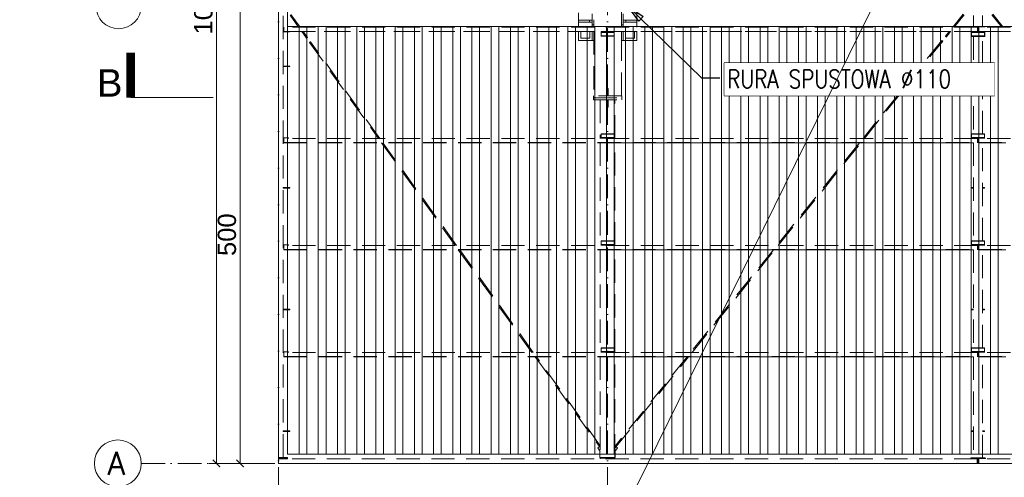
# Model space of a CAD drawing. Extents: x 64716 to 7565828, y -160732 to 5881792.
# Tile 4 of 160: x 89625 to 100393, y -51448 to -46444. Entities that reach past the tile are written whole.
import ezdxf

# ---------------------------------------------------------------- set-up
doc = ezdxf.new("R2010")
doc.units = 0
doc.header["$MEASUREMENT"] = 0
doc.set_wipeout_variables(frame=1)
for name, pattern in [('DASHDOT', [20, 13, -3.4, 0.2, -3.4]), ('DASHED', [19.05, 12.7, -6.35]), ('GLOBAL-DASH-DOT-1', [18.5, 12, -3, 0.5, -3])]:
    doc.linetypes.add(name, pattern=pattern)
for name, color, linetype in [('100_rzut_okna', 1, 'Continuous'), ('Rbcs_EX_Profile', 7, 'Continuous'), ('TB_CIENKA', 5, 'Continuous'), ('TB_WYMIAROWANIE', 5, 'Continuous'), ('xxWiata_rysunek_Widok ogólny_Representor_', 7, 'Continuous')]:
    doc.layers.add(name, color=color, linetype=linetype)
for name, color, linetype, lineweight in [('_A_LINIA KROJENIA', 51, 'GLOBAL-DASH-DOT-1', 18), ('_A_LINIA KROJENIA TEKST', 41, 'GLOBAL-DASH-DOT-1', 25), ('a___wymiary', 46, 'Continuous', 18), ('BK_Beton', 140, 'Continuous', 15), ('BK_Kreskowanie', 215, 'Continuous', 5), ('BK_Opisy', 31, 'Continuous', 20), ('BK_Osie', 6, 'DASHDOT', 5), ('linii', 7, 'Continuous', 15)]:
    doc.layers.add(name, color=color, linetype=linetype, lineweight=lineweight)
doc.layers.add('tlo', color=7, linetype='Continuous', lineweight=9, true_color=0xb2b2b2)
doc.styles.add('ARIAL', font='arial.ttf')
doc.styles.add('RBCS_opis1', font='simplex.shx', dxfattribs={"oblique": 5, "height": 5})
doc.styles.add('ROMANS', font='simplex.shx', dxfattribs={"width": 0.8, "oblique": 15})
doc.styles.add('styl1', font='simplex.shx', dxfattribs={"oblique": 5})
doc.dimstyles.new('1_100', dxfattribs={"dimscale": 10, "dimtxt": 25, "dimasz": 20, "dimexe": 10, "dimexo": 10, "dimgap": 1, "dimtad": 0, "dimdec": 0, "dimzin": 0, "dimdsep": 46, "dimtxsty": 'ROMANS', "dimblk1": 'OBLIQUE', "dimblk2": 'OBLIQUE', "dimsah": 1, "dimcen": 0, "dimdle": 10, "dimclrd": 256, "dimclre": 256, "dimclrt": 2, "dimadec": 0, "dimazin": 0, "dimtfac": 0.4, "dimtdec": 0, "dimtmove": 0, "dimatfit": 3, "dimldrblk": 'CLOSEDBLANK', "dimfxl": 1, "dimtvp": 1, "dimtolj": 1, "dimtzin": 0, "dimarcsym": 0})
doc.dimstyles.new('mosstowy 1-100', dxfattribs={"dimscale": 20, "dimtxt": 10, "dimasz": 4, "dimexe": 4, "dimexo": 4, "dimgap": 2, "dimtad": 1, "dimdec": 0, "dimlfac": 0.1, "dimtxsty": 'ARIAL', "dimblk": 'ARCHTICK', "dimcen": 4, "dimclrd": 4, "dimclre": 4, "dimclrt": 256, "dimadec": 0, "dimazin": 0, "dimtfac": 1, "dimtdec": 0, "dimtmove": 1, "dimatfit": 3, "dimfxl": 8, "dimfxlon": 1, "dimlwd": 9, "dimlwe": 9, "dimarcsym": 0})

# ---------------------------------------------------------------- blocks, each defined once
blk = doc.blocks.new('dfgdfgdfgdfg')
at = {"layer": 'Rbcs_EX_Profile', "color": 0, "linetype": 'DASHED', "lineweight": 5, "ltscale": 20}
for p, q in [((-33068, -8364), (-33068, -18232)), ((-33018, -18232), (-33018, -8364)), ((-29618, -13067), (-29618, -13529)), ((-29318, -13529), (-29318, -13067)), ((-32941, -13397), (-32847, -13529)), ((-32832, -13529), (-32931, -13390)), ((-29788, -13373), (-29788, -13453)), ((-29668, -13453), (-29788, -13453)), ((-29788, -13453), (-29788, -13473)), ((-29668, -13453), (-29668, -13473)), ((-29638, -13453), (-29668, -13453)), ((-29638, -13383), (-29638, -13503)), ((-29638, -13473), (-29638, -13453)), ((-29298, -13503), (-29298, -13383)), ((-29298, -13453), (-29298, -13473)), ((-29268, -13453), (-29298, -13453)), ((-29148, -13453), (-29268, -13453)), ((-29268, -13473), (-29268, -13453)), ((-29148, -13453), (-29148, -13373)), ((-29148, -13473), (-29148, -13453)), ((-25580, -13387), (-25694, -13529)), ((-25679, -13529), (-25571, -13394)), ((-25468, -13401), (-25468, -13525)), ((-25368, -13525), (-25368, -13401)), ((-25265, -13394), (-25157, -13529)), ((-25141, -13529), (-25256, -13387)), ((-25423, -13529), (-33008, -13529)), ((-33008, -13574), (-33008, -13529)), ((-29788, -13473), (-29668, -13473)), ((-29788, -13473), (-29788, -13529)), ((-29668, -13473), (-29638, -13473)), ((-29638, -13503), (-29618, -13503)), ((-29638, -13503), (-29638, -13529)), ((-29318, -13473), (-29318, -13503)), ((-29318, -13503), (-29298, -13503)), ((-29318, -13503), (-29318, -13529)), ((-29298, -13473), (-29268, -13473)), ((-29298, -13529), (-29298, -13503)), ((-29268, -13473), (-29148, -13473)), ((-29148, -13529), (-29148, -13473)), ((-25343, -13525), (-25493, -13525)), ((-25493, -13525), (-25493, -13529)), ((-25423, -13574), (-25423, -13529)), ((-25413, -13530), (-25423, -13530)), ((-17823, -13529), (-25413, -13529)), ((-25413, -13529), (-25413, -13574)), ((-25343, -13529), (-25343, -13525)), ((-32948, -13574), (-33018, -13574)), ((-32948, -13580), (-33018, -13580)), ((-33018, -13581), (-32948, -13581)), ((-25423, -13574), (-32948, -13574)), ((-32948, -13580), (-32948, -13574)), ((-32948, -13575), (-29538, -13575)), ((-32948, -13581), (-32948, -13580)), ((-32813, -13575), (-32760, -13649)), ((-32750, -13642), (-32799, -13575)), ((-32760, -13649), (-32750, -13642)), ((-29788, -13575), (-29788, -13673)), ((-29788, -13673), (-29638, -13673)), ((-29763, -13575), (-29763, -13648)), ((-29763, -13648), (-29663, -13648)), ((-29663, -13648), (-29663, -13575)), ((-29638, -13575), (-29638, -13673)), ((-29638, -13673), (-29618, -13673)), ((-29618, -13575), (-29618, -14279)), ((-29398, -13574), (-29538, -13574)), ((-29538, -13574), (-29538, -13576)), ((-29538, -13576), (-29538, -13580)), ((-29538, -13576), (-29398, -13576)), ((-29398, -13580), (-29538, -13580)), ((-29538, -13580), (-29538, -13581)), ((-29538, -13581), (-29538, -13588)), ((-29538, -13581), (-29398, -13581)), ((-29538, -13588), (-29398, -13588)), ((-29538, -13588), (-29538, -13622)), ((-29538, -13622), (-29538, -13625)), ((-29538, -13622), (-29398, -13622)), ((-29538, -13625), (-29398, -13625)), ((-29538, -13625), (-29398, -13625)), ((-29538, -13625), (-29538, -13625)), ((-29398, -13576), (-29398, -13574)), ((-29398, -13575), (-25488, -13575)), ((-29398, -13580), (-29398, -13576)), ((-29398, -13581), (-29398, -13580)), ((-29398, -13588), (-29398, -13581)), ((-29398, -13622), (-29398, -13588)), ((-29398, -13625), (-29398, -13622)), ((-29398, -13625), (-29398, -13625)), ((-29318, -14279), (-29318, -13575)), ((-29318, -13575), (-29318, -13673)), ((-29318, -13673), (-29298, -13673)), ((-29298, -13673), (-29298, -13575)), ((-29298, -13673), (-29148, -13673)), ((-29273, -13575), (-29273, -13648)), ((-29273, -13648), (-29173, -13648)), ((-29173, -13648), (-29173, -13575)), ((-29148, -13673), (-29148, -13575)), ((-25813, -13674), (-26675, -14744)), ((-25804, -13681), (-25813, -13674)), ((-25732, -13575), (-25775, -13628)), ((-25774, -13628), (-25775, -13628)), ((-25775, -13628), (-25774, -13628)), ((-25773, -13629), (-25774, -13628)), ((-25774, -13628), (-25773, -13629)), ((-25772, -13630), (-25773, -13629)), ((-25773, -13629), (-25772, -13630)), ((-25770, -13632), (-25772, -13630)), ((-25772, -13630), (-25770, -13632)), ((-25770, -13632), (-25768, -13633)), ((-25768, -13633), (-25770, -13632)), ((-25768, -13633), (-25767, -13635)), ((-25767, -13635), (-25768, -13633)), ((-25767, -13635), (-25766, -13635)), ((-25766, -13635), (-25767, -13635)), ((-25766, -13635), (-25765, -13636)), ((-25765, -13636), (-25766, -13635)), ((-25765, -13636), (-25717, -13575)), ((-25493, -13575), (-25493, -13630)), ((-25493, -13631), (-25493, -13630)), ((-25493, -13630), (-25343, -13630)), ((-25493, -13631), (-25468, -13631)), ((-25348, -13574), (-25488, -13574)), ((-25488, -13574), (-25488, -13576)), ((-25488, -13576), (-25488, -13580)), ((-25488, -13576), (-25348, -13576)), ((-25348, -13580), (-25488, -13580)), ((-25488, -13580), (-25488, -13581)), ((-25488, -13581), (-25488, -13588)), ((-25488, -13581), (-25348, -13581)), ((-25488, -13588), (-25348, -13588)), ((-25488, -13588), (-25488, -13622)), ((-25488, -13622), (-25488, -13625)), ((-25488, -13622), (-25348, -13622)), ((-25488, -13625), (-25348, -13625)), ((-25488, -13625), (-25488, -13625)), ((-25468, -13631), (-25468, -14696)), ((-17823, -13574), (-25413, -13574)), ((-25368, -13631), (-25343, -13631)), ((-25368, -14696), (-25368, -13631)), ((-25348, -13576), (-25348, -13574)), ((-25348, -13575), (-21438, -13575)), ((-25348, -13580), (-25348, -13576)), ((-25348, -13581), (-25348, -13580)), ((-25348, -13588), (-25348, -13581)), ((-25348, -13622), (-25348, -13588)), ((-25348, -13625), (-25348, -13622)), ((-25348, -13625), (-25348, -13625)), ((-25343, -13630), (-25343, -13575)), ((-25343, -13631), (-25343, -13630)), ((-32726, -13694), (-32727, -13695)), ((-32727, -13695), (-31974, -14744)), ((-32725, -13694), (-32726, -13694)), ((-32724, -13693), (-32725, -13694)), ((-32722, -13691), (-32724, -13693)), ((-32720, -13690), (-32722, -13691)), ((-32718, -13689), (-32720, -13690)), ((-32717, -13688), (-32718, -13689)), ((-32717, -13688), (-32717, -13688)), ((-31959, -14744), (-32717, -13688)), ((-26660, -14744), (-25804, -13681)), ((-33018, -13953), (-33018, -13959)), ((-33018, -13953), (-32943, -13953)), ((-32943, -13959), (-33018, -13959)), ((-32943, -13959), (-32943, -13953)), ((-25468, -13953), (-25488, -13953)), ((-25488, -13953), (-25488, -13959)), ((-25488, -13959), (-25468, -13959)), ((-25348, -13953), (-25368, -13953)), ((-25368, -13959), (-25348, -13959)), ((-25348, -13959), (-25348, -13953)), ((-29461, -14199), (-29475, -14199)), ((-29475, -14199), (-29475, -14259)), ((-29461, -14259), (-29461, -14199)), ((-29623, -14279), (-29623, -14301)), ((-29313, -14279), (-29623, -14279)), ((-29623, -14301), (-29623, -14323)), ((-29623, -14301), (-29313, -14301)), ((-29623, -14301), (-29313, -14301)), ((-29475, -14259), (-29461, -14259)), ((-29475, -14259), (-29475, -14279)), ((-29475, -14279), (-29461, -14279)), ((-29461, -14259), (-29461, -14279)), ((-29313, -14301), (-29313, -14279)), ((-29313, -14323), (-29313, -14301)), ((-29623, -14323), (-29313, -14323)), ((-29548, -14323), (-29548, -14744)), ((-29461, -14323), (-29475, -14323)), ((-29475, -14323), (-29475, -14343)), ((-29461, -14343), (-29475, -14343)), ((-29475, -14343), (-29475, -14403)), ((-29475, -14403), (-29461, -14403)), ((-29461, -14343), (-29461, -14323)), ((-29461, -14403), (-29461, -14343)), ((-29388, -14744), (-29388, -14323)), ((-32958, -14738), (-33018, -14738)), ((-33008, -14744), (-33018, -14744)), ((-33018, -14746), (-33008, -14746)), ((-25423, -14744), (-33008, -14744)), ((-33008, -14744), (-33008, -14790)), ((-32958, -14744), (-32958, -14738)), ((-29538, -14696), (-29538, -14699)), ((-29398, -14696), (-29538, -14696)), ((-29398, -14699), (-29538, -14699)), ((-29538, -14699), (-29538, -14733)), ((-29538, -14733), (-29538, -14738)), ((-29398, -14733), (-29538, -14733)), ((-29538, -14738), (-29538, -14742)), ((-29398, -14738), (-29538, -14738)), ((-29398, -14742), (-29538, -14742)), ((-29538, -14742), (-29538, -14744)), ((-29398, -14699), (-29398, -14696)), ((-29398, -14733), (-29398, -14699)), ((-29398, -14738), (-29398, -14733)), ((-29398, -14742), (-29398, -14738)), ((-29398, -14744), (-29398, -14742)), ((-25488, -14696), (-25488, -14699)), ((-25348, -14696), (-25488, -14696)), ((-25348, -14699), (-25488, -14699)), ((-25488, -14699), (-25488, -14733)), ((-25488, -14733), (-25488, -14738)), ((-25348, -14733), (-25488, -14733)), ((-25488, -14738), (-25488, -14742)), ((-25348, -14738), (-25488, -14738)), ((-25348, -14742), (-25488, -14742)), ((-25488, -14742), (-25488, -14744)), ((-25423, -14790), (-25423, -14744)), ((-25413, -14744), (-25423, -14744)), ((-25423, -14746), (-25413, -14746)), ((-17823, -14744), (-25413, -14744)), ((-25413, -14744), (-25413, -14790)), ((-25348, -14699), (-25348, -14696)), ((-25348, -14699), (-25348, -14733)), ((-25348, -14738), (-25348, -14733)), ((-25348, -14742), (-25348, -14738)), ((-25348, -14742), (-25348, -14744)), ((-33008, -14790), (-33008, -14792)), ((-33008, -14790), (-25423, -14790)), ((-33008, -14790), (-25423, -14790)), ((-33008, -14792), (-29548, -14792)), ((-33008, -14792), (-25423, -14792)), ((-33008, -14792), (-33008, -14792)), ((-31940, -14792), (-31135, -15914)), ((-31120, -15914), (-31925, -14792)), ((-29548, -14792), (-29548, -15914)), ((-29548, -14792), (-29388, -14792)), ((-29388, -14792), (-25468, -14792)), ((-29388, -15914), (-29388, -14792)), ((-26714, -14792), (-27617, -15914)), ((-27602, -15914), (-26698, -14792)), ((-25468, -14792), (-25468, -15866)), ((-25423, -14792), (-25423, -14790)), ((-25423, -14792), (-25423, -14792)), ((-25413, -14790), (-25413, -14792)), ((-25413, -14790), (-17823, -14790)), ((-25413, -14790), (-17823, -14790)), ((-25413, -14792), (-17823, -14792)), ((-25413, -14792), (-25413, -14792)), ((-25368, -14792), (-21448, -14792)), ((-25368, -15866), (-25368, -14792)), ((-33018, -15283), (-33018, -15289)), ((-32943, -15283), (-33018, -15283)), ((-32943, -15289), (-33018, -15289)), ((-32943, -15289), (-32943, -15283)), ((-25468, -15283), (-25488, -15283)), ((-25488, -15283), (-25488, -15289)), ((-25488, -15289), (-25468, -15289)), ((-25348, -15283), (-25368, -15283)), ((-25368, -15289), (-25348, -15289)), ((-25348, -15289), (-25348, -15283)), ((-32958, -15908), (-33018, -15908)), ((-33008, -15914), (-33018, -15914)), ((-33018, -15916), (-33008, -15916)), ((-25423, -15914), (-33008, -15914)), ((-33008, -15914), (-33008, -15960)), ((-32958, -15914), (-32958, -15908)), ((-29538, -15866), (-29538, -15869)), ((-29398, -15866), (-29538, -15866)), ((-29398, -15869), (-29538, -15869)), ((-29538, -15869), (-29538, -15903)), ((-29538, -15903), (-29538, -15908)), ((-29398, -15903), (-29538, -15903)), ((-29538, -15908), (-29538, -15912)), ((-29398, -15908), (-29538, -15908)), ((-29398, -15912), (-29538, -15912)), ((-29538, -15912), (-29538, -15914)), ((-29398, -15869), (-29398, -15866)), ((-29398, -15903), (-29398, -15869)), ((-29398, -15908), (-29398, -15903)), ((-29398, -15912), (-29398, -15908)), ((-29398, -15914), (-29398, -15912)), ((-25488, -15866), (-25488, -15869)), ((-25348, -15866), (-25488, -15866)), ((-25348, -15869), (-25488, -15869)), ((-25488, -15869), (-25488, -15903)), ((-25488, -15903), (-25488, -15908)), ((-25348, -15903), (-25488, -15903)), ((-25488, -15908), (-25488, -15912)), ((-25348, -15908), (-25488, -15908)), ((-25348, -15912), (-25488, -15912)), ((-25488, -15912), (-25488, -15914)), ((-25423, -15960), (-25423, -15914)), ((-25413, -15914), (-25423, -15914)), ((-25423, -15916), (-25413, -15916)), ((-17823, -15914), (-25413, -15914)), ((-25413, -15914), (-25413, -15960)), ((-25348, -15869), (-25348, -15866)), ((-25348, -15903), (-25348, -15869)), ((-25348, -15908), (-25348, -15903)), ((-25348, -15912), (-25348, -15908)), ((-25348, -15914), (-25348, -15912)), ((-33008, -15960), (-33008, -15962)), ((-33008, -15960), (-25423, -15960)), ((-33008, -15960), (-25423, -15960)), ((-33008, -15962), (-29548, -15962)), ((-33008, -15962), (-25423, -15962)), ((-33008, -15962), (-33008, -15962)), ((-31101, -15962), (-30296, -17084)), ((-30281, -17084), (-31086, -15962)), ((-29548, -15962), (-29548, -17084)), ((-29548, -15962), (-29388, -15962)), ((-29388, -15962), (-25468, -15962)), ((-29388, -17084), (-29388, -15962)), ((-27656, -15962), (-28560, -17084)), ((-28544, -17084), (-27641, -15962)), ((-25468, -15962), (-25468, -17036)), ((-25423, -15962), (-25423, -15960)), ((-25423, -15962), (-25423, -15962)), ((-25413, -15960), (-25413, -15962)), ((-25413, -15960), (-17823, -15960)), ((-25413, -15960), (-17823, -15960)), ((-25413, -15962), (-17823, -15962)), ((-25413, -15962), (-25413, -15962)), ((-25368, -15962), (-21448, -15962)), ((-25368, -17036), (-25368, -15962)), ((-33018, -16613), (-33018, -16619)), ((-33018, -16613), (-32943, -16613)), ((-32943, -16619), (-33018, -16619)), ((-32943, -16619), (-32943, -16613)), ((-25468, -16613), (-25488, -16613)), ((-25488, -16613), (-25488, -16619)), ((-25488, -16619), (-25468, -16619)), ((-25348, -16613), (-25368, -16613)), ((-25368, -16619), (-25348, -16619)), ((-25348, -16619), (-25348, -16613)), ((-32958, -17078), (-33018, -17078)), ((-33008, -17084), (-33018, -17084)), ((-33018, -17086), (-33008, -17086)), ((-25423, -17084), (-33008, -17084)), ((-33008, -17084), (-33008, -17130)), ((-32958, -17084), (-32958, -17078)), ((-29538, -17036), (-29538, -17039)), ((-29398, -17036), (-29538, -17036)), ((-29398, -17039), (-29538, -17039)), ((-29538, -17039), (-29538, -17073)), ((-29538, -17073), (-29538, -17078)), ((-29398, -17073), (-29538, -17073)), ((-29538, -17078), (-29538, -17082)), ((-29398, -17078), (-29538, -17078)), ((-29398, -17082), (-29538, -17082)), ((-29538, -17082), (-29538, -17084)), ((-29398, -17039), (-29398, -17036)), ((-29398, -17073), (-29398, -17039)), ((-29398, -17078), (-29398, -17073)), ((-29398, -17082), (-29398, -17078)), ((-29398, -17084), (-29398, -17082)), ((-25488, -17036), (-25488, -17039)), ((-25348, -17036), (-25488, -17036)), ((-25348, -17039), (-25488, -17039)), ((-25488, -17073), (-25488, -17039)), ((-25488, -17073), (-25488, -17078)), ((-25348, -17073), (-25488, -17073)), ((-25488, -17078), (-25488, -17082)), ((-25348, -17078), (-25488, -17078)), ((-25348, -17082), (-25488, -17082)), ((-25488, -17084), (-25488, -17082)), ((-25423, -17130), (-25423, -17084)), ((-25413, -17084), (-25423, -17084)), ((-25423, -17086), (-25413, -17086)), ((-17823, -17084), (-25413, -17084)), ((-25413, -17084), (-25413, -17130)), ((-25348, -17039), (-25348, -17036)), ((-25348, -17073), (-25348, -17039)), ((-25348, -17078), (-25348, -17073)), ((-25348, -17082), (-25348, -17078)), ((-25348, -17084), (-25348, -17082)), ((-33008, -17130), (-33008, -17132)), ((-33008, -17130), (-25423, -17130)), ((-33008, -17130), (-25423, -17130)), ((-33008, -17132), (-29548, -17132)), ((-33008, -17132), (-25423, -17132)), ((-33008, -17132), (-33008, -17132)), ((-30261, -17132), (-29548, -18126)), ((-29548, -18106), (-30247, -17132)), ((-29548, -17132), (-29548, -18232)), ((-29548, -17132), (-29388, -17132)), ((-29388, -17132), (-25468, -17132)), ((-28598, -17132), (-29388, -18112)), ((-29388, -18131), (-28583, -17132)), ((-29388, -18232), (-29388, -17132)), ((-25468, -17132), (-25468, -18238)), ((-25423, -17132), (-25423, -17130)), ((-25423, -17132), (-25423, -17132)), ((-25413, -17130), (-25413, -17132)), ((-25413, -17130), (-17823, -17130)), ((-25413, -17130), (-17823, -17130)), ((-25413, -17132), (-17823, -17132)), ((-25413, -17132), (-25413, -17132)), ((-25368, -17132), (-21448, -17132)), ((-25368, -18238), (-25368, -17132)), ((-33018, -17943), (-33018, -17949)), ((-33018, -17943), (-32943, -17943)), ((-32943, -17949), (-33018, -17949)), ((-32943, -17949), (-32943, -17943)), ((-25468, -17943), (-25488, -17943)), ((-25488, -17943), (-25488, -17949)), ((-25488, -17949), (-25468, -17949)), ((-25348, -17943), (-25368, -17943)), ((-25368, -17949), (-25348, -17949)), ((-25348, -17949), (-25348, -17943)), ((-29558, -18114), (-29577, -18127)), ((-29577, -18127), (-29548, -18168)), ((-29558, -18114), (-29548, -18128)), ((-29552, -18162), (-29552, -18232)), ((-29388, -18168), (-29359, -18127)), ((-29384, -18232), (-29384, -18162)), ((-29359, -18127), (-29375, -18116)), ((-33068, -18232), (-33018, -18232)), ((-33068, -18232), (-33068, -18240)), ((-32968, -18232), (-33068, -18232)), ((-33068, -18240), (-33068, -18248)), ((-32968, -18240), (-33068, -18240)), ((-32968, -18240), (-33068, -18240)), ((-25426, -18248), (-33068, -18248)), ((-33068, -18248), (-33068, -18298)), ((-32968, -18248), (-33068, -18248)), ((-33068, -18298), (-25426, -18298)), ((-32968, -18240), (-32968, -18232)), ((-32968, -18248), (-32968, -18240)), ((-29552, -18232), (-29548, -18232)), ((-29548, -18232), (-29548, -18240)), ((-29548, -18232), (-29388, -18232)), ((-29548, -18240), (-29548, -18248)), ((-29388, -18240), (-29548, -18240)), ((-29548, -18240), (-29388, -18240)), ((-29388, -18232), (-29388, -18240)), ((-29388, -18232), (-29384, -18232)), ((-29388, -18248), (-29388, -18240)), ((-25501, -18243), (-25501, -18248)), ((-25421, -18243), (-25501, -18243)), ((-25498, -18238), (-25498, -18243)), ((-25498, -18238), (-25468, -18238)), ((-25498, -18243), (-25338, -18243)), ((-25468, -18238), (-25368, -18238)), ((-25426, -18298), (-25426, -18248)), ((-25418, -18248), (-25426, -18248)), ((-25426, -18298), (-25426, -18248)), ((-25426, -18298), (-25418, -18298)), ((-25421, -18248), (-25421, -18243)), ((-25410, -18248), (-25418, -18248)), ((-25418, -18298), (-25418, -18248)), ((-25418, -18248), (-25418, -18298)), ((-25418, -18298), (-25410, -18298)), ((-25415, -18243), (-25415, -18248)), ((-25335, -18243), (-25415, -18243)), ((-25410, -18248), (-25410, -18298)), ((-17826, -18248), (-25410, -18248)), ((-25410, -18248), (-25410, -18298)), ((-25410, -18298), (-17826, -18298)), ((-25368, -18238), (-25338, -18238)), ((-25338, -18238), (-25338, -18243)), ((-25335, -18248), (-25335, -18243))]:
    blk.add_line(p, q, dxfattribs=at)
blk = doc.blocks.new('_ArchTick')
at = {"layer": '100_rzut_okna', "color": 0, "linetype": 'Continuous', "const_width": 0.15}
blk.add_lwpolyline([(-0.5, -0.5), (0.5, 0.5)], dxfattribs=at)
blk = doc.blocks.new('*D547')
at = {"layer": 'a___wymiary', "color": 4, "lineweight": 9}
for p, q in [((92455, -52033), (92455, -52273)), ((121955, -52033), (121955, -52273)), ((92455, -52193), (121955, -52193))]:
    blk.add_line(p, q, dxfattribs=at)
at = {"layer": 'Defpoints', "color": 0}
for p in [(92455, -51295), (121955, -51893), (121955, -52193)]:
    blk.add_point(p, dxfattribs=at)
at = {"layer": 'a___wymiary', "color": 4, "lineweight": 9, "xscale": 80, "yscale": 80, "zscale": 80, "rotation": 180}
blk.add_blockref('_ArchTick', (92455, -52193), dxfattribs=at)
at = {"layer": 'a___wymiary', "color": 4, "lineweight": 9, "xscale": 80, "yscale": 80, "zscale": 80}
blk.add_blockref('_ArchTick', (121955, -52193), dxfattribs=at)
at = {"layer": 'a___wymiary', "insert": (107205, -52051), "char_height": 200, "attachment_point": 5, "style": 'ARIAL'}
blk.add_mtext('2950', dxfattribs=at)
blk = doc.blocks.new('*D549')
at = {"layer": 'a___wymiary', "color": 4, "lineweight": 9}
for p, q in [((91875, -46295), (92115, -46295)), ((92035, -46295), (92035, -51295)), ((92195, -51295), (91955, -51295))]:
    blk.add_line(p, q, dxfattribs=at)
at = {"layer": 'Defpoints', "color": 0}
for p in [(90955, -46295), (92035, -51295), (92455, -51295)]:
    blk.add_point(p, dxfattribs=at)
at = {"layer": 'a___wymiary', "color": 4, "lineweight": 9, "xscale": 80, "yscale": 80, "zscale": 80}
for p, rotation in [((92035, -46295), 90), ((92035, -51295), 270)]:
    blk.add_blockref('_ArchTick', p, dxfattribs=dict(at, rotation=rotation))
at = {"layer": 'a___wymiary', "insert": (91892, -48795), "char_height": 200, "attachment_point": 5, "rotation": 90, "style": 'ARIAL'}
blk.add_mtext('500', dxfattribs=at)
blk = doc.blocks.new('*D550')
at = {"layer": 'a___wymiary', "color": 4, "lineweight": 9}
for p, q in [((91936, -41295), (91696, -41295)), ((91776, -41295), (91776, -51295)), ((91936, -51295), (91696, -51295))]:
    blk.add_line(p, q, dxfattribs=at)
at = {"layer": 'Defpoints', "color": 0}
for p in [(92455, -41295), (91776, -51295), (92455, -51295)]:
    blk.add_point(p, dxfattribs=at)
at = {"layer": 'a___wymiary', "color": 4, "lineweight": 9, "xscale": 80, "yscale": 80, "zscale": 80}
for p, rotation in [((91776, -41295), 90), ((91776, -51295), 270)]:
    blk.add_blockref('_ArchTick', p, dxfattribs=dict(at, rotation=rotation))
at = {"layer": 'a___wymiary', "insert": (91634, -46295), "char_height": 200, "attachment_point": 5, "rotation": 90, "style": 'ARIAL'}
blk.add_mtext('1000', dxfattribs=at)
blk = doc.blocks.new('_ClosedBlank')
at = {"layer": 'TB_WYMIAROWANIE', "color": 0, "lineweight": -2}
for p, q in [((-1, 0.167), (0, 0)), ((-1, 0.167), (-1, -0.167)), ((0, 0), (-1, -0.167))]:
    blk.add_line(p, q, dxfattribs=at)
blk = doc.blocks.new('_Oblique')
at = {"color": 0, "lineweight": -2}
blk.add_line((-0.5, -0.5), (0.5, 0.5), dxfattribs=at)
blk = doc.blocks.new('*U370')
at = {"layer": 'BK_Kreskowanie'}
for p, q in [((-42, 4900), (-42, 225)), ((42, 4900), (42, 225)), ((-42, -225), (-42, -4900)), ((42, -225), (42, -4900))]:
    blk.add_line(p, q, dxfattribs=at)
blk = doc.blocks.new('GFGDGDFG')
at = {"layer": '_A_LINIA KROJENIA', "color": 1, "linetype": 'Continuous'}
blk.add_line((23169, -26885), (22269, -26885), dxfattribs=at)
at = {"layer": '_A_LINIA KROJENIA', "color": 1, "linetype": 'Continuous', "const_width": 93.9}
blk.add_lwpolyline([(22269, -26885), (22269, -26395)], dxfattribs=at)
at = {"layer": '_A_LINIA KROJENIA TEKST', "color": 1, "style": 'ARIAL'}
blk.add_text('B', height=300, dxfattribs=at).set_placement((21899, -26875))

msp = doc.modelspace()

# ---------------------------------------------------------------- linework, layer by layer
msp.add_lwpolyline([(97329.3, -46917.7), (97329.3, -47273), (100286.5, -47273), (100286.5, -46917.7)], close=True)
at = {"layer": 'BK_Beton', "ltscale": 10}
for p, q in [((92455, -51295.2), (92455, -41295.2)), ((92555, -51195.2), (92555, -41395.2)), ((92555, -46520.2), (121855, -46520.2)), ((121855, -51195.2), (92555, -51195.2)), ((121955, -51295.2), (92455, -51295.2))]:
    msp.add_line(p, q, dxfattribs=at)
at = {"layer": 'BK_Kreskowanie'}
for p, q in [((92681, -46520.2), (92681, -51195.2)), ((92765, -46520.2), (92765, -51195.2)), ((92891, -46520.2), (92891, -51195.2)), ((92975, -46520.2), (92975, -51195.2)), ((93101, -46520.2), (93101, -51195.2)), ((93185, -46520.2), (93185, -51195.2)), ((93311, -46520.2), (93311, -51195.2)), ((93395, -46520.2), (93395, -51195.2)), ((93521, -46520.2), (93521, -51195.2)), ((93605, -46520.2), (93605, -51195.2)), ((93731, -46520.2), (93731, -51195.2)), ((93815, -46520.2), (93815, -51195.2)), ((93941, -46520.2), (93941, -51195.2)), ((94025, -46520.2), (94025, -51195.2)), ((94151, -46520.2), (94151, -51195.2)), ((94235, -46520.2), (94235, -51195.2)), ((94361, -46520.2), (94361, -51195.2)), ((94445, -46520.2), (94445, -51195.2)), ((94571, -46520.2), (94571, -51195.2)), ((94655, -46520.2), (94655, -51195.2)), ((94781, -46520.2), (94781, -51195.2)), ((94865, -46520.2), (94865, -51195.2)), ((94991, -46520.2), (94991, -51195.2)), ((95075, -46520.2), (95075, -51195.2)), ((95201, -46520.2), (95201, -51195.2)), ((95285, -46520.2), (95285, -51195.2)), ((95411, -46520.2), (95411, -51195.2)), ((95495, -46520.2), (95495, -51195.2)), ((95621, -46520.2), (95621, -51195.2)), ((95705, -46520.2), (95705, -51195.2)), ((95831, -46520.2), (95831, -51195.2)), ((95915, -46520.2), (95915, -51195.2)), ((96041, -46520.2), (96041, -51195.2)), ((96125, -46520.2), (96125, -51195.2)), ((96251, -46520.2), (96251, -51195.2)), ((96335, -46520.2), (96335, -51195.2)), ((96461, -46520.2), (96461, -51195.2)), ((96545, -46520.2), (96545, -51195.2)), ((96671, -46520.2), (96671, -51195.2)), ((96755, -46520.2), (96755, -51195.2)), ((96881, -46520.2), (96881, -51195.2)), ((96965, -46520.2), (96965, -51195.2)), ((97091, -46520.2), (97091, -51195.2)), ((97175, -46520.2), (97175, -51195.2)), ((97301, -46520.2), (97301, -51195.2)), ((97385, -46520.2), (97385, -46917.7)), ((97511, -46520.2), (97511, -46917.7)), ((97595, -46520.2), (97595, -46917.7)), ((97721, -46520.2), (97721, -46917.7)), ((97805, -46520.2), (97805, -46917.7)), ((97931, -46520.2), (97931, -46917.7)), ((98015, -46520.2), (98015, -46917.7)), ((98141, -46520.2), (98141, -46917.7)), ((98225, -46520.2), (98225, -46917.7)), ((98351, -46520.2), (98351, -46917.7)), ((98435, -46520.2), (98435, -46917.7)), ((98561, -46520.2), (98561, -46917.7)), ((98645, -46520.2), (98645, -46917.7)), ((98771, -46520.2), (98771, -46917.7)), ((98855, -46520.2), (98855, -46917.7)), ((98981, -46520.2), (98981, -46917.7)), ((99065, -46520.2), (99065, -46917.7)), ((99191, -46520.2), (99191, -46917.7)), ((99275, -46520.2), (99275, -46917.7)), ((99401, -46520.2), (99401, -46917.7)), ((99485, -46520.2), (99485, -46917.7)), ((99611, -46520.2), (99611, -46917.7)), ((99695, -46520.2), (99695, -46917.7)), ((99821, -46520.2), (99821, -46917.7)), ((99905, -46520.2), (99905, -46917.7)), ((100031, -46520.2), (100031, -46917.7)), ((100115, -46520.2), (100115, -46917.7)), ((100241, -46520.2), (100241, -46917.7)), ((100325, -46520.2), (100325, -51195.2)), ((97385, -47273), (97385, -51195.2)), ((97511, -47273), (97511, -51195.2)), ((97595, -47273), (97595, -51195.2)), ((97721, -47273), (97721, -51195.2)), ((97805, -47273), (97805, -51195.2)), ((97931, -47273), (97931, -51195.2)), ((98015, -47273), (98015, -51195.2)), ((98141, -47273), (98141, -51195.2)), ((98225, -47273), (98225, -51195.2)), ((98351, -47273), (98351, -51195.2)), ((98435, -47273), (98435, -51195.2)), ((98561, -47273), (98561, -51195.2)), ((98645, -47273), (98645, -51195.2)), ((98771, -47273), (98771, -51195.2)), ((98855, -47273), (98855, -51195.2)), ((98981, -47273), (98981, -51195.2)), ((99065, -47273), (99065, -51195.2)), ((99191, -47273), (99191, -51195.2)), ((99275, -47273), (99275, -51195.2)), ((99401, -47273), (99401, -51195.2)), ((99485, -47273), (99485, -51195.2)), ((99611, -47273), (99611, -51195.2)), ((99695, -47273), (99695, -51195.2)), ((99821, -47273), (99821, -51195.2)), ((99905, -47273), (99905, -51195.2)), ((100031, -47273), (100031, -51195.2)), ((100115, -47273), (100115, -51195.2)), ((100241, -47273), (100241, -51195.2))]:
    msp.add_line(p, q, dxfattribs=at)
at = {"layer": 'BK_Osie', "ltscale": 20}
for p, q in [((92455, -52795.2), (92455, -41045.2)), ((92455, -52795.2), (92455, -41045.2)), ((96055, -52795.2), (96055, -41045.2)), ((90955, -51295.2), (121955, -51295.2))]:
    msp.add_line(p, q, dxfattribs=at)
at = {"layer": 'xxWiata_rysunek_Widok ogólny_Representor_', "color": 3, "lineweight": 0}
for centre, radius in [((90706.9, -46295.2), 248.1), ((90706.9, -46295.2), 248.1), ((90698.5, -51295.2), 256.5), ((90698.5, -51295.2), 256.5)]:
    msp.add_circle(centre, radius, dxfattribs=at)

# ---------------------------------------------------------------- block references
at = {"layer": 'BK_Beton', "color": 0, "linetype": 'ByBlock', "lineweight": -2, "transparency": 16777216}
for p in [(95663, -46295.2), (95873, -46295.2), (96083, -46295.2), (96293, -46295.2), (96503, -46295.2), (96713, -46295.2), (96923, -46295.2), (97133, -46295.2), (97343, -46295.2), (97553, -46295.2), (97763, -46295.2), (97973, -46295.2), (98183, -46295.2), (98393, -46295.2), (98603, -46295.2), (98813, -46295.2), (99023, -46295.2), (99233, -46295.2), (99443, -46295.2), (99653, -46295.2), (99863, -46295.2), (100073, -46295.2), (100283, -46295.2)]:
    msp.add_blockref('*U370', p, dxfattribs=at)
at = {"layer": 'tlo'}
msp.add_blockref('dfgdfgdfgdfg', (125522.9, -32997.5), dxfattribs=at)

# ---------------------------------------------------------------- texts
at = {"layer": 'xxWiata_rysunek_Widok ogólny_Representor_', "color": 3, "style": 'RBCS_opis1'}
msp.add_text('A', height=250, dxfattribs=at).set_placement((90586, -51420.2))
msp.add_text('A', height=250, dxfattribs=at).set_placement((90586, -51420.2))

# ---------------------------------------------------------------- dimensions: what is measured, and where the dimension line sits
at = {"layer": 'a___wymiary'}
for base, p1, picture, middle in [((91776.3, -51295.2), (92455, -41295.2), '*D550', (91634.2, -46295.2)), ((92034.6, -51295.2), (90955, -46295.2), '*D549', (91892.5, -48795.2))]:
    dim = msp.add_linear_dim(base=base, p1=p1, p2=(92455, -51295.2), angle=90, dimstyle='mosstowy 1-100', dxfattribs=at)
    dim.commit()
    dim.dimension.update_dxf_attribs({"geometry": picture, "text_midpoint": middle})
dim = msp.add_linear_dim(base=(121955, -52193.2), p1=(92455, -51295.2), p2=(121955, -51892.6), dimstyle='mosstowy 1-100', dxfattribs=at)
dim.commit()
dim.dimension.update_dxf_attribs({"geometry": '*D547', "text_midpoint": (107205, -52051)})

# ---------------------------------------------------------------- leaders
at = {"layer": 'TB_CIENKA', "lineweight": 25}
msp.add_leader([(96275, -46295.2, 0), (97082.2, -47080.5, 0), (97282.3, -47080.5, 0)], dimstyle='1_100', override={"dimgap": 1, "dimtad": 0}, dxfattribs=at)

# ---------------------------------------------------------------- next in the draw order: wipeouts: each hides what was drawn before it
msp.add_wipeout([(97329.3, -46917.7), (97329.3, -47273), (100286.5, -47273), (100286.5, -46917.7)])

# ---------------------------------------------------------------- next in the draw order: linework, layer by layer
at = {"layer": 'linii'}
msp.add_lwpolyline([(146691, 50666), (78858, -87108)], dxfattribs=at)

# ---------------------------------------------------------------- next in the draw order: block references
msp.add_blockref('GFGDGDFG', (68570.5, -20410.4), dxfattribs=at)

# ---------------------------------------------------------------- next in the draw order: texts
at = {"layer": 'BK_Opisy', "style": 'styl1', "width": 0.8}
msp.add_text('RURA SPUSTOWA %%C110', height=200, dxfattribs=at).set_placement((97362.5, -47192.1, 0))

doc.saveas('drawing.dxf')
